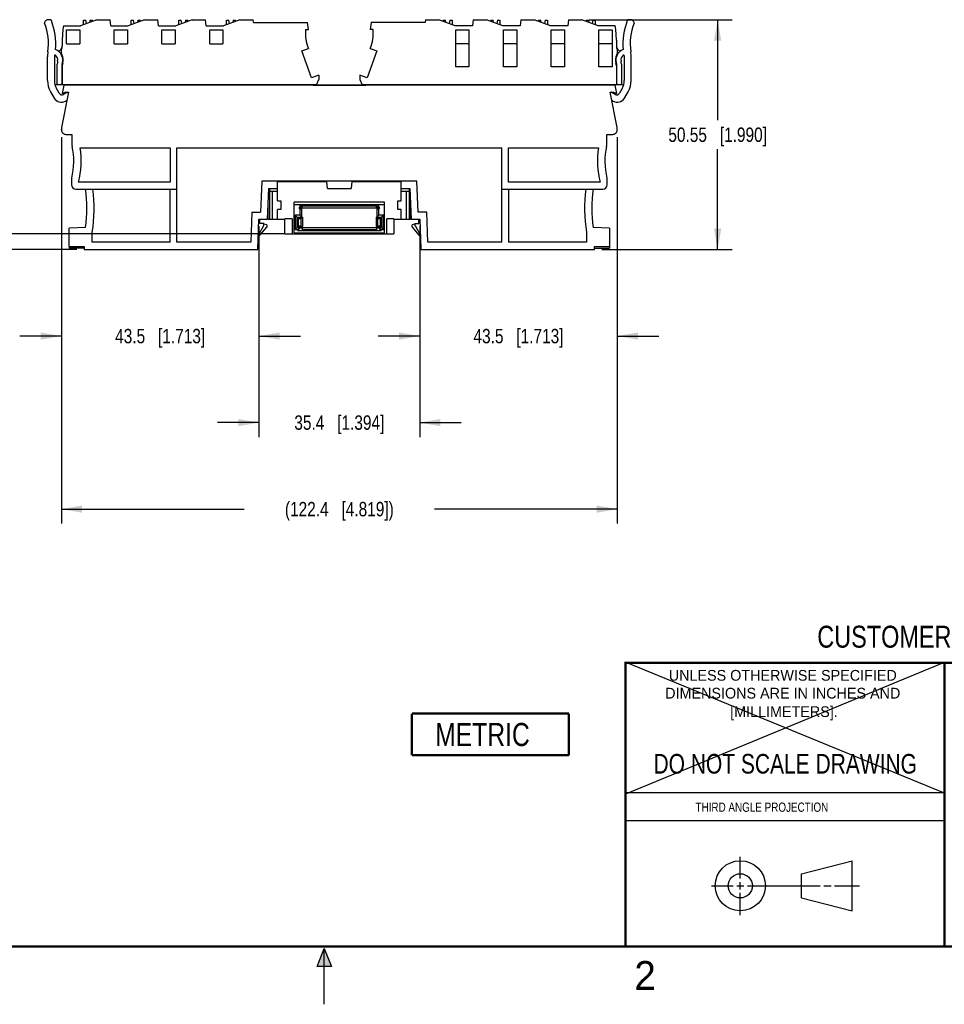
# Model space of a CAD drawing. Header units: inches. Extents: x 0 to 22, y 0 to 17.
# Tile 26 of 46: x 8.4 to 16.4, y 0 to 8.5. Entities that reach past the tile are written whole.
import ezdxf

# ---------------------------------------------------------------- set-up
doc = ezdxf.new("R2010")
doc.units = ezdxf.units.IN
doc.header["$LTSCALE"] = 1.21
doc.header["$MEASUREMENT"] = 0
doc.layers.get('0').update_dxf_attribs({"linetype": 'CONTINUOUS'})
doc.layers.add('DETAIL', color=7, linetype='CONTINUOUS')
doc.layers.add('DIMENSIONS', color=7, linetype='CONTINUOUS')
doc.styles.get("Standard").update_dxf_attribs({"font": 'txt', "width": 0.8})
doc.styles.add('TEXTSTYLE_2', font='txt')
doc.dimstyles.new('DIMSTYLE_1', dxfattribs={"dimtxt": 0.125, "dimasz": 0.18, "dimexe": 0.125, "dimexo": 0.0625, "dimgap": 0.0625, "dimtad": 0, "dimtih": 1, "dimtoh": 1, "dimdsep": 46, "dimtxsty": 'STANDARD', "dimblk": '_FILLED', "dimblk1": '_FILLED', "dimblk2": '_FILLED', "dimcen": 0.09, "dimadec": 0, "dimazin": 0, "dimtp": 0.02, "dimtm": 0.02, "dimtfac": 1, "dimtofl": 0, "dimtmove": 0, "dimatfit": 3, "dimldrblk": '_FILLED', "dimfxl": 1, "dimtolj": 1, "dimarcsym": 0})

# ---------------------------------------------------------------- blocks, each defined once
blk = doc.blocks.new('_FILLED')
at = {"color": 0, "linetype": 'BYBLOCK'}
blk.add_solid([(0, 0), (-1, 0.174), (-1, -0.174)], dxfattribs=at)
blk = doc.blocks.new('*D5')
at = {"layer": 'DIMENSIONS', "color": 2, "linetype": 'CONTINUOUS'}
for p, q in [((13.2961, 8.5322), (14.5346, 8.5322)), ((14.4096, 8.5322), (14.4096, 7.6621)), ((14.4096, 6.542), (14.4096, 7.4121)), ((13.4052, 6.542), (14.5346, 6.542))]:
    blk.add_line(p, q, dxfattribs=at)
at = {"layer": 'DIMENSIONS', "color": 2, "linetype": 'CONTINUOUS', "xscale": 0.18, "yscale": 0.18, "zscale": 0.18}
for p, rotation in [((14.4096, 8.5322), 90), ((14.4096, 6.542), 270)]:
    blk.add_blockref('_FILLED', p, dxfattribs=dict(at, rotation=rotation))
at = {"layer": 'DIMENSIONS', "color": 2, "linetype": 'CONTINUOUS', "insert": (14.4096, 7.5996), "char_height": 0.125, "width": 1.325, "attachment_point": 2, "line_spacing_factor": 0.9}
blk.add_mtext('50.55{\\Ftxt.shx;\\W1.000000;\\H0.125000; }[1.990]', dxfattribs=at)
blk = doc.blocks.new('*D6')
at = {"layer": 'DIMENSIONS', "color": 2, "linetype": 'CONTINUOUS'}
for p, q in [((8.7206, 7.5169), (8.7206, 5.667)), ((10.4332, 6.7433), (10.4332, 5.667)), ((8.7206, 5.792), (8.3606, 5.792)), ((10.4332, 5.792), (10.7932, 5.792))]:
    blk.add_line(p, q, dxfattribs=at)
at = {"layer": 'DIMENSIONS', "color": 2, "linetype": 'CONTINUOUS', "xscale": 0.18, "yscale": 0.18, "zscale": 0.18}
blk.add_blockref('_FILLED', (8.7206, 5.792), dxfattribs=at)
at = {"layer": 'DIMENSIONS', "color": 2, "linetype": 'CONTINUOUS', "xscale": 0.18, "yscale": 0.18, "zscale": 0.18, "rotation": 180}
blk.add_blockref('_FILLED', (10.4332, 5.792), dxfattribs=at)
at = {"layer": 'DIMENSIONS', "color": 2, "linetype": 'CONTINUOUS', "insert": (9.5769, 5.8545), "char_height": 0.125, "width": 1.225, "attachment_point": 2, "line_spacing_factor": 0.9}
blk.add_mtext('43.5{\\Ftxt.shx;\\W1.000000;\\H0.125000; }[1.713]', dxfattribs=at)
blk = doc.blocks.new('*D7')
at = {"layer": 'DIMENSIONS', "color": 2, "linetype": 'CONTINUOUS'}
for p, q in [((10.4332, 6.7433), (10.4332, 4.917)), ((11.8269, 6.7433), (11.8269, 4.917)), ((10.4332, 5.042), (10.0732, 5.042)), ((11.8269, 5.042), (12.1869, 5.042))]:
    blk.add_line(p, q, dxfattribs=at)
at = {"layer": 'DIMENSIONS', "color": 2, "linetype": 'CONTINUOUS', "xscale": 0.18, "yscale": 0.18, "zscale": 0.18}
blk.add_blockref('_FILLED', (10.4332, 5.042), dxfattribs=at)
at = {"layer": 'DIMENSIONS', "color": 2, "linetype": 'CONTINUOUS', "xscale": 0.18, "yscale": 0.18, "zscale": 0.18, "rotation": 180}
blk.add_blockref('_FILLED', (11.8269, 5.042), dxfattribs=at)
at = {"layer": 'DIMENSIONS', "color": 2, "linetype": 'CONTINUOUS', "insert": (11.1301, 5.1045), "char_height": 0.125, "width": 1.225, "attachment_point": 2, "line_spacing_factor": 0.9}
blk.add_mtext('35.4{\\Ftxt.shx;\\W1.000000;\\H0.125000; }[1.394]', dxfattribs=at)
blk = doc.blocks.new('*D8')
at = {"layer": 'DIMENSIONS', "color": 2, "linetype": 'CONTINUOUS'}
for p, q in [((13.5395, 7.5169), (13.5395, 5.667)), ((11.8269, 6.7433), (11.8269, 5.667)), ((11.8269, 5.792), (11.4669, 5.792)), ((13.5395, 5.792), (13.8995, 5.792))]:
    blk.add_line(p, q, dxfattribs=at)
at = {"layer": 'DIMENSIONS', "color": 2, "linetype": 'CONTINUOUS', "xscale": 0.18, "yscale": 0.18, "zscale": 0.18}
blk.add_blockref('_FILLED', (11.8269, 5.792), dxfattribs=at)
at = {"layer": 'DIMENSIONS', "color": 2, "linetype": 'CONTINUOUS', "xscale": 0.18, "yscale": 0.18, "zscale": 0.18, "rotation": 180}
blk.add_blockref('_FILLED', (13.5395, 5.792), dxfattribs=at)
at = {"layer": 'DIMENSIONS', "color": 2, "linetype": 'CONTINUOUS', "insert": (12.6832, 5.8545), "char_height": 0.125, "width": 1.225, "attachment_point": 2, "line_spacing_factor": 0.9}
blk.add_mtext('43.5{\\Ftxt.shx;\\W1.000000;\\H0.125000; }[1.713]', dxfattribs=at)
blk = doc.blocks.new('*D9')
at = {"layer": 'DIMENSIONS', "color": 2, "linetype": 'CONTINUOUS'}
for p, q in [((8.7206, 7.5169), (8.7206, 4.167)), ((13.5395, 7.5169), (13.5395, 4.167)), ((8.7206, 4.292), (10.3051, 4.292)), ((13.5395, 4.292), (11.9551, 4.292))]:
    blk.add_line(p, q, dxfattribs=at)
at = {"layer": 'DIMENSIONS', "color": 2, "linetype": 'CONTINUOUS', "xscale": 0.18, "yscale": 0.18, "zscale": 0.18, "rotation": 180}
blk.add_blockref('_FILLED', (8.7206, 4.292), dxfattribs=at)
at = {"layer": 'DIMENSIONS', "color": 2, "linetype": 'CONTINUOUS', "xscale": 0.18, "yscale": 0.18, "zscale": 0.18}
blk.add_blockref('_FILLED', (13.5395, 4.292), dxfattribs=at)
at = {"layer": 'DIMENSIONS', "color": 2, "linetype": 'CONTINUOUS', "insert": (11.1301, 4.3545), "char_height": 0.125, "width": 1.525, "attachment_point": 2, "line_spacing_factor": 0.9}
blk.add_mtext('(122.4{\\Ftxt.shx;\\W1.000000;\\H0.125000; }[4.819])', dxfattribs=at)
blk = doc.blocks.new('*D10')
at = {"layer": 'DIMENSIONS', "color": 2, "linetype": 'CONTINUOUS'}
for p, q in [((7.8506, 6.6778), (7.8506, 7.0378)), ((10.6573, 6.6778), (7.7256, 6.6778)), ((8.855, 6.542), (7.7256, 6.542)), ((7.8506, 6.542), (7.8506, 6.1361)), ((7.8506, 6.1361), (7.7331, 6.1361))]:
    blk.add_line(p, q, dxfattribs=at)
at = {"layer": 'DIMENSIONS', "color": 2, "linetype": 'CONTINUOUS', "xscale": 0.18, "yscale": 0.18, "zscale": 0.18}
for p, rotation in [((7.8506, 6.6778), 270), ((7.8506, 6.542), 90)]:
    blk.add_blockref('_FILLED', p, dxfattribs=dict(at, rotation=rotation))
at = {"layer": 'DIMENSIONS', "color": 2, "linetype": 'CONTINUOUS', "insert": (7.6706, 6.1986), "char_height": 0.125, "width": 1.125, "attachment_point": 3, "line_spacing_factor": 0.9}
blk.add_mtext('3.45{\\Ftxt.shx;\\W1.000000;\\H0.125000; }[.136]', dxfattribs=at)
blk = doc.blocks.new('METRIC_BL2', base_point=(12.4396, 2.3394))
at = {"layer": 'DETAIL', "color": 7, "linetype": 'CONTINUOUS', "const_width": 0.02}
for points in [[(11.7596, 2.5194), (13.1196, 2.5194)], [(11.7596, 2.5194), (11.7596, 2.1594)], [(13.1196, 2.5194), (13.1196, 2.1594)], [(11.7596, 2.1594), (13.1196, 2.1594)]]:
    blk.add_lwpolyline(points, dxfattribs=at)
at = {"layer": 'DETAIL', "color": 2, "linetype": 'CONTINUOUS', "width": 0.8}
blk.add_text('METRIC', height=0.2, dxfattribs=at).set_placement((11.9609, 2.2383))

msp = doc.modelspace()

# ---------------------------------------------------------------- hatches: boundary and pattern name
at = {"linetype": 'CONTINUOUS'}
msp.add_hatch(color=2, dxfattribs=at).paths.add_polyline_path([(10.9375, 0.3287), (11, 0.485), (11.0625, 0.3287)])

# ---------------------------------------------------------------- linework, layer by layer
at = {"color": 7, "linetype": 'CONTINUOUS'}
for p, q in [((8.5796, 8.52), (8.5766, 8.5163)), ((8.6219, 8.534), (8.6045, 8.5328)), ((8.7382, 8.481), (8.8859, 8.481)), ((9.0266, 8.5322), (8.8859, 8.481)), ((8.9116, 8.4903), (8.9116, 8.5298)), ((8.9116, 8.5298), (8.9319, 8.5298)), ((8.9385, 8.5001), (8.9319, 8.5298)), ((8.97, 8.5298), (8.9656, 8.51)), ((8.97, 8.5298), (8.9903, 8.5298)), ((8.9903, 8.519), (8.9903, 8.5298)), ((9.0266, 8.5322), (9.1429, 8.5322)), ((9.1492, 8.481), (9.1429, 8.5322)), ((9.1492, 8.481), (9.2993, 8.481)), ((9.44, 8.5322), (9.2993, 8.481)), ((9.325, 8.4903), (9.325, 8.5298)), ((9.325, 8.5298), (9.3453, 8.5298)), ((9.3518, 8.5001), (9.3453, 8.5298)), ((9.3834, 8.5298), (9.379, 8.51)), ((9.3834, 8.5298), (9.4037, 8.5298)), ((9.4037, 8.519), (9.4037, 8.5298)), ((9.44, 8.5322), (9.5563, 8.5322)), ((9.5626, 8.481), (9.5563, 8.5322)), ((9.5626, 8.481), (9.7127, 8.481)), ((9.8533, 8.5322), (9.7127, 8.481)), ((9.7384, 8.4903), (9.7384, 8.5298)), ((9.7384, 8.5298), (9.7586, 8.5298)), ((9.7652, 8.5001), (9.7586, 8.5298)), ((9.7968, 8.5298), (9.7924, 8.51)), ((9.7968, 8.5298), (9.8171, 8.5298)), ((9.8171, 8.519), (9.8171, 8.5298)), ((9.8533, 8.5322), (9.9697, 8.5322)), ((9.976, 8.481), (9.9697, 8.5322)), ((9.976, 8.481), (10.1261, 8.481)), ((10.2667, 8.5322), (10.1261, 8.481)), ((10.1517, 8.4903), (10.1517, 8.5298)), ((10.1517, 8.5298), (10.172, 8.5298)), ((10.1786, 8.5001), (10.172, 8.5298)), ((10.2102, 8.5298), (10.2058, 8.51)), ((10.2102, 8.5298), (10.2305, 8.5298)), ((10.2305, 8.519), (10.2305, 8.5298)), ((10.2667, 8.5322), (10.3831, 8.5322)), ((10.386, 8.5085), (10.3831, 8.5322)), ((10.386, 8.5085), (10.8545, 8.5085)), ((10.837, 8.4495), (10.8617, 8.4495)), ((10.8617, 8.4495), (10.8545, 8.5085)), ((11.4057, 8.5085), (11.3984, 8.4495)), ((11.4232, 8.4495), (11.3984, 8.4495)), ((11.8742, 8.5085), (11.4057, 8.5085)), ((11.8771, 8.5322), (11.8742, 8.5085)), ((11.8771, 8.5322), (11.9934, 8.5322)), ((12.1341, 8.481), (11.9934, 8.5322)), ((12.0297, 8.5298), (12.0297, 8.519)), ((12.0297, 8.5298), (12.05, 8.5298)), ((12.0544, 8.51), (12.05, 8.5298)), ((12.0881, 8.5298), (12.0816, 8.5001)), ((12.0881, 8.5298), (12.1084, 8.5298)), ((12.1084, 8.5298), (12.1084, 8.4903)), ((12.2842, 8.481), (12.1341, 8.481)), ((12.2905, 8.5322), (12.2842, 8.481)), ((12.2905, 8.5322), (12.4068, 8.5322)), ((12.5474, 8.481), (12.4068, 8.5322)), ((12.4431, 8.5298), (12.4634, 8.5298)), ((12.4431, 8.5298), (12.4431, 8.519)), ((12.4678, 8.51), (12.4634, 8.5298)), ((12.5015, 8.5298), (12.4949, 8.5001)), ((12.5015, 8.5298), (12.5218, 8.5298)), ((12.5218, 8.5298), (12.5218, 8.4903)), ((12.6976, 8.481), (12.5474, 8.481)), ((12.7038, 8.5322), (12.6976, 8.481)), ((12.7038, 8.5322), (12.8202, 8.5322)), ((12.9608, 8.481), (12.8202, 8.5322)), ((12.8565, 8.5298), (12.8768, 8.5298)), ((12.8565, 8.5298), (12.8565, 8.519)), ((12.8811, 8.51), (12.8768, 8.5298)), ((12.9149, 8.5298), (12.9083, 8.5001)), ((12.9149, 8.5298), (12.9352, 8.5298)), ((12.9352, 8.5298), (12.9352, 8.4903)), ((13.111, 8.481), (12.9608, 8.481)), ((13.1172, 8.5322), (13.111, 8.481)), ((13.1172, 8.5322), (13.2336, 8.5322)), ((13.3742, 8.481), (13.2336, 8.5322)), ((13.2698, 8.5298), (13.2901, 8.5298)), ((13.2698, 8.5298), (13.2698, 8.519)), ((13.2945, 8.51), (13.2901, 8.5298)), ((13.3283, 8.5298), (13.3217, 8.5001)), ((13.3283, 8.5298), (13.3486, 8.5298)), ((13.3486, 8.5298), (13.3486, 8.4903)), ((13.522, 8.481), (13.3742, 8.481)), ((13.6557, 8.5328), (13.6382, 8.534)), ((13.6835, 8.5163), (13.6805, 8.52)), ((8.7659, 8.3255), (8.7659, 8.4455)), ((8.7659, 8.4455), (8.8801, 8.4455)), ((8.8801, 8.4455), (8.8801, 8.3255)), ((9.1793, 8.3255), (9.1793, 8.4455)), ((9.1793, 8.4455), (9.2935, 8.4455)), ((9.2935, 8.4455), (9.2935, 8.3255)), ((9.5927, 8.3255), (9.5927, 8.4455)), ((9.5927, 8.4455), (9.7069, 8.4455)), ((9.7069, 8.4455), (9.7069, 8.3255)), ((10.0061, 8.3255), (10.0061, 8.4455)), ((10.0061, 8.4455), (10.1202, 8.4455)), ((10.1202, 8.4455), (10.1202, 8.3255)), ((12.1399, 8.4455), (12.2541, 8.4455)), ((12.1399, 8.1266), (12.1399, 8.4455)), ((12.2541, 8.4455), (12.2541, 8.1266)), ((12.5533, 8.4455), (12.6675, 8.4455)), ((12.5533, 8.1266), (12.5533, 8.4455)), ((12.6675, 8.4455), (12.6675, 8.1266)), ((12.9667, 8.4455), (13.0809, 8.4455)), ((12.9667, 8.1266), (12.9667, 8.4455)), ((13.0809, 8.4455), (13.0809, 8.1266)), ((13.3801, 8.4455), (13.4943, 8.4455)), ((13.3801, 8.1266), (13.3801, 8.4455)), ((13.4943, 8.4455), (13.4943, 8.1266)), ((8.7285, 8.3577), (8.7285, 8.3068)), ((8.7659, 8.3255), (8.8801, 8.3255)), ((9.1793, 8.3255), (9.2935, 8.3255)), ((9.5927, 8.3255), (9.7069, 8.3255)), ((10.0061, 8.3255), (10.1202, 8.3255)), ((10.8041, 8.2639), (10.8619, 8.285)), ((11.3983, 8.285), (11.4561, 8.2639)), ((12.2541, 8.3255), (12.1399, 8.3255)), ((12.6675, 8.3255), (12.5533, 8.3255)), ((13.0809, 8.3255), (12.9667, 8.3255)), ((13.4943, 8.3255), (13.3801, 8.3255)), ((13.5317, 8.3577), (13.5317, 8.3068)), ((8.6006, 8.0077), (8.6006, 8.2113)), ((8.6596, 8.2216), (8.6596, 8.0077)), ((10.8892, 8.0299), (10.8041, 8.2639)), ((11.4561, 8.2639), (11.3709, 8.0299)), ((13.6006, 8.2216), (13.6006, 8.0077)), ((13.6596, 8.0077), (13.6596, 8.2113)), ((8.6852, 7.979), (8.6852, 8.1494)), ((8.7259, 8.1443), (8.7259, 7.979)), ((8.7285, 8.1335), (8.7285, 7.9692)), ((12.2541, 8.1266), (12.1399, 8.1266)), ((12.6675, 8.1266), (12.5533, 8.1266)), ((13.0809, 8.1266), (12.9667, 8.1266)), ((13.4943, 8.1266), (13.3801, 8.1266)), ((13.5317, 8.1335), (13.5317, 7.9692)), ((13.5343, 7.979), (13.5343, 8.1443)), ((13.575, 8.1494), (13.575, 7.979)), ((10.9529, 8.0531), (10.8892, 8.0299)), ((10.9529, 8.0531), (10.9529, 8.0164)), ((11.3072, 8.0531), (11.3072, 8.0164)), ((11.3709, 8.0299), (11.3072, 8.0531)), ((13.5317, 8.044), (13.5343, 8.044)), ((8.6646, 7.9711), (8.718, 7.9711)), ((8.7023, 7.8969), (8.6781, 7.9388)), ((10.9332, 7.9692), (8.7285, 7.9692)), ((8.7427, 7.9652), (8.7285, 7.8944)), ((13.5175, 7.9652), (8.7427, 7.9652)), ((8.7679, 7.9652), (8.7679, 7.9692)), ((10.8447, 7.9652), (10.8448, 7.9692)), ((10.9023, 7.966), (11.3584, 7.966)), ((10.9332, 7.9692), (10.9529, 8.0164)), ((11.3072, 8.0164), (11.3269, 7.9692)), ((13.5317, 7.9692), (11.3269, 7.9692)), ((11.4146, 7.9692), (11.4146, 7.9652)), ((13.4923, 7.9692), (13.4923, 7.9652)), ((13.5175, 7.9652), (13.5317, 7.8944)), ((13.5422, 7.9711), (13.5956, 7.9711)), ((13.5821, 7.9388), (13.5579, 7.8969)), ((8.6269, 7.9093), (8.659, 7.8538)), ((8.7836, 7.9062), (8.7222, 7.5986)), ((8.7285, 7.8944), (8.7538, 7.9062)), ((8.7734, 7.9062), (8.7399, 7.8868)), ((8.7538, 7.9062), (8.7836, 7.9062)), ((13.4765, 7.9062), (13.5063, 7.9062)), ((13.538, 7.5986), (13.4765, 7.9062)), ((13.5203, 7.8868), (13.4868, 7.9062)), ((13.5063, 7.9062), (13.5317, 7.8944)), ((13.6012, 7.8538), (13.6332, 7.9093)), ((8.7558, 7.8278), (8.7696, 7.8358)), ((13.4906, 7.8358), (13.5044, 7.8278)), ((8.7206, 7.5794), (8.7206, 7.5832)), ((8.76, 7.54), (8.8112, 7.54)), ((8.8112, 7.54), (8.8112, 7.4619)), ((13.449, 7.54), (13.5002, 7.54)), ((13.449, 7.4619), (13.449, 7.54)), ((13.5399, 7.5794), (13.5392, 7.5831)), ((8.8827, 7.4239), (9.6635, 7.4239)), ((9.6635, 7.4239), (9.6635, 7.1247)), ((9.7226, 6.605), (9.7226, 7.4239)), ((9.7226, 7.4239), (12.5376, 7.4239)), ((12.5376, 6.605), (12.5376, 7.4239)), ((12.5966, 7.4239), (13.3775, 7.4239)), ((12.5966, 7.1247), (12.5966, 7.4239)), ((8.8072, 7.1331), (8.8072, 7.105)), ((9.6635, 7.1247), (8.8678, 7.1247)), ((10.4571, 7.1345), (10.4478, 6.8671)), ((11.803, 7.1345), (10.4571, 7.1345)), ((10.5946, 6.9633), (10.5946, 7.1306)), ((10.5946, 7.1306), (11.022, 7.1306)), ((11.0272, 7.0715), (11.022, 7.1306)), ((11.2382, 7.1306), (11.233, 7.0715)), ((11.2382, 7.1306), (11.6655, 7.1306)), ((11.6655, 6.9633), (11.6655, 7.1306)), ((11.8124, 6.8671), (11.803, 7.1345)), ((13.3924, 7.1247), (12.5966, 7.1247)), ((13.4529, 7.105), (13.4529, 7.1331)), ((8.8466, 7.0656), (9.7226, 7.0656)), ((9.6635, 6.605), (9.6635, 7.0656)), ((10.5087, 6.8058), (10.5179, 7.0715)), ((10.5162, 7.0216), (10.5178, 7.0216)), ((10.5178, 7.0667), (10.5178, 7.0216)), ((10.5179, 7.0715), (10.5946, 7.0715)), ((10.5247, 7.0715), (10.5247, 6.8058)), ((10.5247, 7.0479), (10.5946, 7.0479)), ((10.5513, 6.8058), (10.5513, 7.0479)), ((11.0272, 7.0715), (11.233, 7.0715)), ((11.6655, 7.0715), (11.7422, 7.0715)), ((11.6655, 7.0479), (11.7355, 7.0479)), ((11.7088, 7.0479), (11.7088, 6.8058)), ((11.7355, 7.0715), (11.7355, 6.8058)), ((11.7422, 7.0715), (11.7515, 6.8058)), ((11.7424, 7.0216), (11.7424, 7.0667)), ((11.744, 7.0216), (11.7424, 7.0216)), ((12.5376, 7.0656), (13.4135, 7.0656)), ((12.5966, 7.0656), (12.5966, 6.605)), ((10.5135, 6.8058), (10.5135, 6.9439)), ((10.5946, 6.9633), (10.6222, 6.9633)), ((10.6222, 6.9633), (10.6222, 6.8885)), ((11.5228, 6.9511), (10.7374, 6.9511)), ((10.7374, 6.6853), (10.7374, 6.9511)), ((10.7374, 6.9314), (11.5228, 6.9314)), ((11.4722, 6.928), (10.788, 6.928)), ((10.8063, 6.9097), (10.788, 6.928)), ((10.788, 6.928), (10.788, 6.9097)), ((10.8072, 6.9266), (11.4486, 6.9266)), ((10.8072, 6.9038), (10.8072, 6.9266)), ((10.8072, 6.9253), (11.4486, 6.9253)), ((10.8072, 6.9196), (11.4486, 6.9196)), ((11.4486, 6.9266), (11.4486, 6.9038)), ((11.4722, 6.928), (11.4539, 6.9097)), ((11.4722, 6.9097), (11.4722, 6.928)), ((11.5228, 6.6853), (11.5228, 6.9511)), ((11.6379, 6.9633), (11.6655, 6.9633)), ((11.6379, 6.8884), (11.6379, 6.9633)), ((11.7467, 6.8058), (11.7467, 6.9439)), ((10.3723, 6.8671), (10.3632, 6.605)), ((10.3723, 6.8671), (10.4478, 6.8671)), ((10.5946, 6.8058), (10.5946, 6.8885)), ((10.6222, 6.8885), (10.5946, 6.8885)), ((10.7767, 6.8103), (10.7466, 6.8404)), ((10.788, 6.8404), (10.7466, 6.8404)), ((10.7466, 6.8404), (10.7466, 6.7152)), ((10.7856, 6.9097), (10.8072, 6.9097)), ((10.7856, 6.894), (10.7856, 6.9097)), ((10.7856, 6.894), (10.8063, 6.894)), ((10.788, 6.894), (10.788, 6.8404)), ((10.8063, 6.8221), (10.788, 6.8404)), ((10.791, 6.9097), (10.791, 6.9038)), ((10.791, 6.9038), (11.4691, 6.9038)), ((10.8063, 6.8221), (10.8063, 6.894)), ((11.4486, 6.9097), (11.4746, 6.9097)), ((11.4539, 6.894), (11.4746, 6.894)), ((11.4539, 6.894), (11.4539, 6.8221)), ((11.4722, 6.8404), (11.4539, 6.8221)), ((11.4691, 6.9038), (11.4691, 6.9097)), ((11.4722, 6.8404), (11.4722, 6.894)), ((11.5135, 6.8404), (11.4722, 6.8404)), ((11.4746, 6.9097), (11.4746, 6.894)), ((11.4834, 6.8103), (11.5135, 6.8404)), ((11.5135, 6.7152), (11.5135, 6.8404)), ((11.6654, 6.8884), (11.6379, 6.8884)), ((11.6654, 6.8058), (11.6654, 6.8884)), ((11.8878, 6.8671), (11.8124, 6.8671)), ((11.897, 6.605), (11.8878, 6.8671)), ((10.424, 6.542), (10.4332, 6.8058)), ((10.4285, 6.6694), (10.4713, 6.7435)), ((10.4332, 6.8058), (10.5087, 6.8058)), ((10.4411, 6.7664), (10.4411, 6.8058)), ((10.4765, 6.7664), (10.4411, 6.7664)), ((10.5002, 6.7554), (10.4763, 6.7625)), ((10.4765, 6.7664), (10.4765, 6.7632)), ((10.5002, 6.7554), (10.5002, 6.7351)), ((10.5135, 6.8058), (10.6584, 6.8058)), ((10.7198, 6.8077), (10.6584, 6.8077)), ((10.6584, 6.6778), (10.6584, 6.8077)), ((10.7198, 6.8077), (10.7198, 6.6778)), ((10.7767, 6.7453), (10.7466, 6.7152)), ((10.7649, 6.8221), (10.8102, 6.8221)), ((10.7649, 6.7335), (10.7649, 6.8221)), ((10.7767, 6.8103), (10.7984, 6.8103)), ((10.7767, 6.7453), (10.7767, 6.8103)), ((10.7984, 6.7453), (10.7767, 6.7453)), ((10.7915, 6.7424), (10.8102, 6.7424)), ((10.7915, 6.7266), (10.7915, 6.7424)), ((10.7984, 6.8103), (10.8102, 6.8221)), ((10.7984, 6.7453), (10.7984, 6.8103)), ((10.8013, 6.7424), (10.7984, 6.7453)), ((10.8102, 6.8221), (10.8102, 6.7424)), ((11.45, 6.8221), (11.4952, 6.8221)), ((11.45, 6.8221), (11.4618, 6.8103)), ((11.45, 6.8221), (11.45, 6.7424)), ((11.45, 6.7424), (11.4687, 6.7424)), ((11.4618, 6.7453), (11.4588, 6.7424)), ((11.4618, 6.8103), (11.4834, 6.8103)), ((11.4618, 6.8103), (11.4618, 6.7453)), ((11.4834, 6.7453), (11.4618, 6.7453)), ((11.4687, 6.7266), (11.4687, 6.7424)), ((11.4834, 6.8103), (11.4834, 6.7453)), ((11.4834, 6.7453), (11.5135, 6.7152)), ((11.4952, 6.8221), (11.4952, 6.7335)), ((11.6018, 6.8077), (11.5404, 6.8077)), ((11.5404, 6.6778), (11.5404, 6.8077)), ((11.6018, 6.8077), (11.6018, 6.6778)), ((11.6018, 6.8058), (11.7467, 6.8058)), ((11.7515, 6.8058), (11.8269, 6.8058)), ((11.7838, 6.7625), (11.76, 6.7554)), ((11.76, 6.7351), (11.76, 6.7554)), ((11.7836, 6.7664), (11.8191, 6.7664)), ((11.7836, 6.7664), (11.7836, 6.7632)), ((11.7889, 6.7435), (11.8317, 6.6694)), ((11.8191, 6.7664), (11.8191, 6.8058)), ((11.8269, 6.8058), (11.8361, 6.542)), ((8.9303, 6.732), (8.7876, 6.727)), ((8.7876, 6.5696), (8.7876, 6.727)), ((8.9884, 6.605), (8.9884, 6.6928)), ((10.4278, 6.6488), (10.5002, 6.7351)), ((10.6584, 6.6778), (11.6018, 6.6778)), ((10.7374, 6.6853), (11.5228, 6.6853)), ((10.7466, 6.7152), (10.7673, 6.7152)), ((10.7915, 6.7335), (10.7649, 6.7335)), ((10.7856, 6.7335), (10.7673, 6.7152)), ((10.7856, 6.7266), (10.7673, 6.7083)), ((10.7673, 6.7152), (10.7673, 6.7083)), ((10.7673, 6.7083), (11.4929, 6.7083)), ((10.7856, 6.7266), (10.7856, 6.7335)), ((10.8116, 6.7266), (10.7856, 6.7266)), ((10.7915, 6.7326), (11.4687, 6.7326)), ((10.8116, 6.7097), (10.8116, 6.7326)), ((10.8116, 6.7168), (11.4529, 6.7168)), ((11.4529, 6.7111), (10.8116, 6.7111)), ((11.4529, 6.7097), (10.8116, 6.7097)), ((11.4529, 6.7326), (11.4529, 6.7097)), ((11.4746, 6.7266), (11.4529, 6.7266)), ((11.4952, 6.7335), (11.4687, 6.7335)), ((11.4929, 6.7152), (11.4746, 6.7335)), ((11.4746, 6.7335), (11.4746, 6.7266)), ((11.4929, 6.7083), (11.4746, 6.7266)), ((11.4929, 6.7152), (11.5135, 6.7152)), ((11.4929, 6.7083), (11.4929, 6.7152)), ((11.76, 6.7351), (11.8324, 6.6488)), ((13.2718, 6.6928), (13.2718, 6.605)), ((13.4726, 6.727), (13.3298, 6.732)), ((13.4726, 6.727), (13.4726, 6.5696)), ((9.6635, 6.605), (8.9884, 6.605)), ((10.3632, 6.605), (9.7226, 6.605)), ((12.5376, 6.605), (11.897, 6.605)), ((13.2718, 6.605), (12.5966, 6.605)), ((8.7876, 6.5696), (8.9175, 6.5696)), ((8.788, 6.5696), (8.788, 6.5548)), ((8.9175, 6.5548), (8.788, 6.5548)), ((8.9175, 6.5696), (8.9175, 6.542)), ((8.9175, 6.542), (10.424, 6.542)), ((11.8361, 6.542), (13.3427, 6.542)), ((13.3427, 6.5696), (13.4726, 6.5696)), ((13.3427, 6.542), (13.3427, 6.5696)), ((13.3427, 6.5548), (13.4722, 6.5548)), ((13.4722, 6.5696), (13.4722, 6.5548)), ((15.1374, 1.132), (15.5769, 1.2447)), ((15.5769, 0.8105), (15.5769, 1.2447)), ((15.1374, 0.9219), (15.1374, 1.132)), ((15.1374, 0.9219), (15.5769, 0.8105))]:
    msp.add_line(p, q, dxfattribs=at)
at = {"color": 2, "linetype": 'CONTINUOUS'}
for p, q in [((13.61, 1.835), (16.375, 1.835)), ((16.375, 1.5888), (13.61, 1.5888)), ((14.6059, 1.0901), (14.6059, 1.2769)), ((14.3557, 1.0276), (14.5434, 1.0276)), ((14.5747, 1.0276), (14.6372, 1.0276)), ((14.6059, 0.9964), (14.6059, 1.0589)), ((14.6684, 1.0276), (15.2987, 1.0276)), ((15.3299, 1.0276), (15.3924, 1.0276)), ((15.4237, 1.0276), (15.6394, 1.0276)), ((14.6059, 0.7723), (14.6059, 0.9651)), ((10.9375, 0.3287), (11, 0.485)), ((11, 0.485), (11.0625, 0.3287)), ((11, 0), (11, 0.485)), ((11.0625, 0.3287), (10.9375, 0.3287))]:
    msp.add_line(p, q, dxfattribs=at)
at = {"color": 7, "linetype": 'CONTINUOUS', "const_width": 0.02}
for points in [[(13.6, 2.9595), (21.5, 2.96)], [(13.61, 0.5), (13.61, 2.96)], [(16.375, 2.96), (16.375, 0.5)], [(0.5, 0.5), (21.5, 0.5)]]:
    msp.add_lwpolyline(points, dxfattribs=at)
at = {"color": 7, "linetype": 'CONTINUOUS'}
for centre, radius in [((14.6059, 1.0276), 0.2171), ((14.6054, 1.0269), 0.105)]:
    msp.add_circle(centre, radius, dxfattribs=at)
for centre, radius, start, end in [((8.6228, 8.5222), 0.0118, 21.16842, 94), ((13.6374, 8.5222), 0.0118, 86, 158.83158), ((8.5857, 8.5088), 0.0118, 140.5, 201.26636), ((8.1124, 8.3246), 0.4961, 351.96748, 21.26636), ((8.607, 8.4974), 0.0354, 94, 140.5), ((8.1124, 8.3246), 0.5591, 354.89241, 21.16842), ((9.5159, 8.3577), 0.7874, 170.99484, 180), ((11.2123, 8.4223), 0.3763, 175.85163, 201.39568), ((11.0479, 8.4223), 0.3763, 338.60432, 4.14837), ((12.7443, 8.3577), 0.7874, 0, 9.00516), ((14.1477, 8.3246), 0.5591, 158.83158, 185.10759), ((14.1477, 8.3246), 0.4961, 158.73364, 188.03252), ((13.6532, 8.4974), 0.0354, 39.5, 86), ((13.6744, 8.5088), 0.0118, 338.73364, 39.5), ((8.6822, 8.3068), 0.0463, 284.41155, 360), ((8.7811, 8.2603), 0.063, 154.81369, 207.5186), ((13.5779, 8.3068), 0.0463, 180, 255.58845), ((13.4791, 8.2603), 0.063, 332.4814, 25.18631), ((8.9155, 8.2113), 0.315, 171.96748, 180), ((8.6655, 8.2216), 0.00591, 52.50475, 180), ((8.638, 8.1857), 0.0512, 347.6192, 52.50475), ((8.638, 8.1857), 0.0945, 341.98841, 70.63702), ((8.638, 8.1857), 0.0984, 342.85379, 27.5186), ((13.6222, 8.1857), 0.0984, 152.4814, 197.14621), ((13.6222, 8.1857), 0.0945, 109.36298, 198.01159), ((13.6222, 8.1857), 0.0512, 127.49525, 192.3808), ((13.5946, 8.2216), 0.00591, 0, 127.49525), ((13.3446, 8.2113), 0.315, 0, 8.03252), ((8.8033, 8.1494), 0.1181, 167.6192, 180), ((8.7653, 8.1443), 0.0394, 161.98841, 180), ((8.8072, 8.1335), 0.0787, 162.85379, 180), ((13.4529, 8.1335), 0.0787, 0, 17.14621), ((13.4949, 8.1443), 0.0394, 0, 18.01159), ((13.4569, 8.1494), 0.1181, 0, 12.3808), ((8.7128, 8.0282), 0.0157, 0, 33.54534), ((13.5474, 8.0282), 0.0157, 146.45466, 180), ((8.7974, 8.0077), 0.1969, 180, 210), ((8.7974, 8.0077), 0.1378, 180, 210), ((8.6931, 7.979), 0.00787, 180, 270), ((8.718, 7.979), 0.00787, 270, 360), ((13.5422, 7.979), 0.00787, 180, 270), ((13.5671, 7.979), 0.00787, 270, 360), ((13.4628, 8.0077), 0.1378, 330, 360), ((13.4628, 8.0077), 0.1969, 330, 360), ((8.7204, 7.8892), 0.0709, 210, 300), ((8.7261, 7.9107), 0.0276, 210, 300), ((13.5398, 7.8892), 0.0709, 240, 330), ((13.534, 7.9107), 0.0276, 240, 330), ((8.7994, 7.5832), 0.0787, 168.7, 180.02635), ((13.4608, 7.5832), 0.0787, 359.97365, 11.3), ((8.76, 7.5794), 0.0394, 179.94706, 270), ((13.5002, 7.5794), 0.0394, 270, 0.0527), ((8.236, 7.3058), 0.5925, 345.93727, 12.69064), ((8.9293, 7.4619), 0.1181, 180, 192.69064), ((14.0241, 7.3058), 0.5925, 167.30936, 194.06273), ((13.3309, 7.4619), 0.1181, 347.30936, 360), ((8.2439, 7.3058), 0.6496, 343.81213, 10.47568), ((14.0163, 7.3058), 0.6496, 169.52432, 196.18787), ((8.9254, 7.1331), 0.1181, 165.93727, 180), ((8.8466, 7.105), 0.0394, 180, 270), ((13.4135, 7.105), 0.0394, 270, 360), ((13.3348, 7.1331), 0.1181, 0, 14.06273), ((7.6813, 6.8963), 1.2598, 352.50629, 7.72248), ((7.6813, 6.8963), 1.3228, 351.15027, 7.35266), ((14.5789, 6.8963), 1.3228, 172.64734, 188.84973), ((14.5789, 6.8963), 1.2598, 172.27752, 187.49371), ((10.4372, 6.7632), 0.0394, 330, 360), ((11.823, 6.7632), 0.0394, 180, 210)]:
    msp.add_arc(centre, radius, start, end, dxfattribs=at)
at = {"layer": 'DETAIL', "color": 7, "linetype": 'CONTINUOUS'}
for p, q in [((16.3739, 2.9612), (13.6098, 1.8228)), ((13.6146, 2.966), (16.3739, 1.8324))]:
    msp.add_line(p, q, dxfattribs=at)

# ---------------------------------------------------------------- block references
at = {"layer": 'DETAIL', "color": 2, "linetype": 'CONTINUOUS'}
msp.add_blockref('METRIC_BL2', (12.4396, 2.3394), dxfattribs=at)

# ---------------------------------------------------------------- texts
at = {"color": 7, "linetype": 'CONTINUOUS', "attachment_point": 2, "line_spacing_factor": 0.9}
for s, insert, char_height, width in [('CUSTOMER DRAWING', (16.3742, 3.2811), 0.19, 2.432), ('DO NOT SCALE DRAWING', (14.9953, 2.1698), 0.17, 2.72)]:
    msp.add_mtext(s, dxfattribs=dict(at, insert=insert, char_height=char_height, width=width))
at = {"color": 2, "linetype": 'CONTINUOUS', "line_spacing_factor": 0.9, "style": 'TEXTSTYLE_2'}
for s, insert, char_height, width, attachment_point in [('UNLESS OTHERWISE SPECIFIED', (14.9742, 2.8979), 0.093, 2.418, 2), ('DIMENSIONS ARE IN INCHES AND', (14.9742, 2.7431), 0.093, 2.604, 2), ('[MILLIMETERS].', (14.9844, 2.5829), 0.093, 1.302, 2), ('2', (13.6875, 0.375), 0.25, 0.25, 1)]:
    msp.add_mtext(s, dxfattribs=dict(at, insert=insert, char_height=char_height, width=width, attachment_point=attachment_point))
at = {"color": 2, "linetype": 'CONTINUOUS', "insert": (14.2178, 1.7486), "char_height": 0.08, "width": 1.408, "attachment_point": 1, "line_spacing_factor": 0.9}
msp.add_mtext('THIRD ANGLE PROJECTION', dxfattribs=at)

# ---------------------------------------------------------------- dimensions: what is measured, and where the dimension line sits
at = {"layer": 'DIMENSIONS', "color": 2, "linetype": 'CONTINUOUS'}
for base, p1, p2, angle, picture, middle in [((14.4096, 6.542), (13.2336, 8.5322), (13.3427, 6.542), 270, '*D5', (14.4096, 7.5371)), ((11.8269, 5.792), (13.5395, 7.5794), (11.8269, 6.8058), 180, '*D8', (12.6832, 5.792)), ((7.8506, 6.6778), (8.9175, 6.542), (10.7198, 6.6778), 90, '*D10', (7.1081, 6.1361))]:
    dim = msp.add_linear_dim(base=base, p1=p1, p2=p2, angle=angle, dimstyle='DIMSTYLE_1', dxfattribs=at)
    dim.commit()
    dim.dimension.update_dxf_attribs({"geometry": picture, "text_midpoint": middle, "dimtype": 160})
for base, p1, p2, picture, middle in [((10.4332, 5.792), (8.7206, 7.5794), (10.4332, 6.8058), '*D6', (9.5769, 5.792)), ((11.8269, 5.042), (10.4332, 6.8058), (11.8269, 6.8058), '*D7', (11.1301, 5.042))]:
    dim = msp.add_linear_dim(base=base, p1=p1, p2=p2, dimstyle='DIMSTYLE_1', dxfattribs=at)
    dim.commit()
    dim.dimension.update_dxf_attribs({"geometry": picture, "text_midpoint": middle, "dimtype": 160})
dim = msp.add_linear_dim(base=(13.5395, 4.292), p1=(8.7206, 7.5794), p2=(13.5395, 7.5794), text='(<>)', dimstyle='DIMSTYLE_1', dxfattribs=at)
dim.commit()
dim.dimension.update_dxf_attribs({"geometry": '*D9', "text_midpoint": (11.1301, 4.292), "dimtype": 160})

doc.saveas('drawing.dxf')
